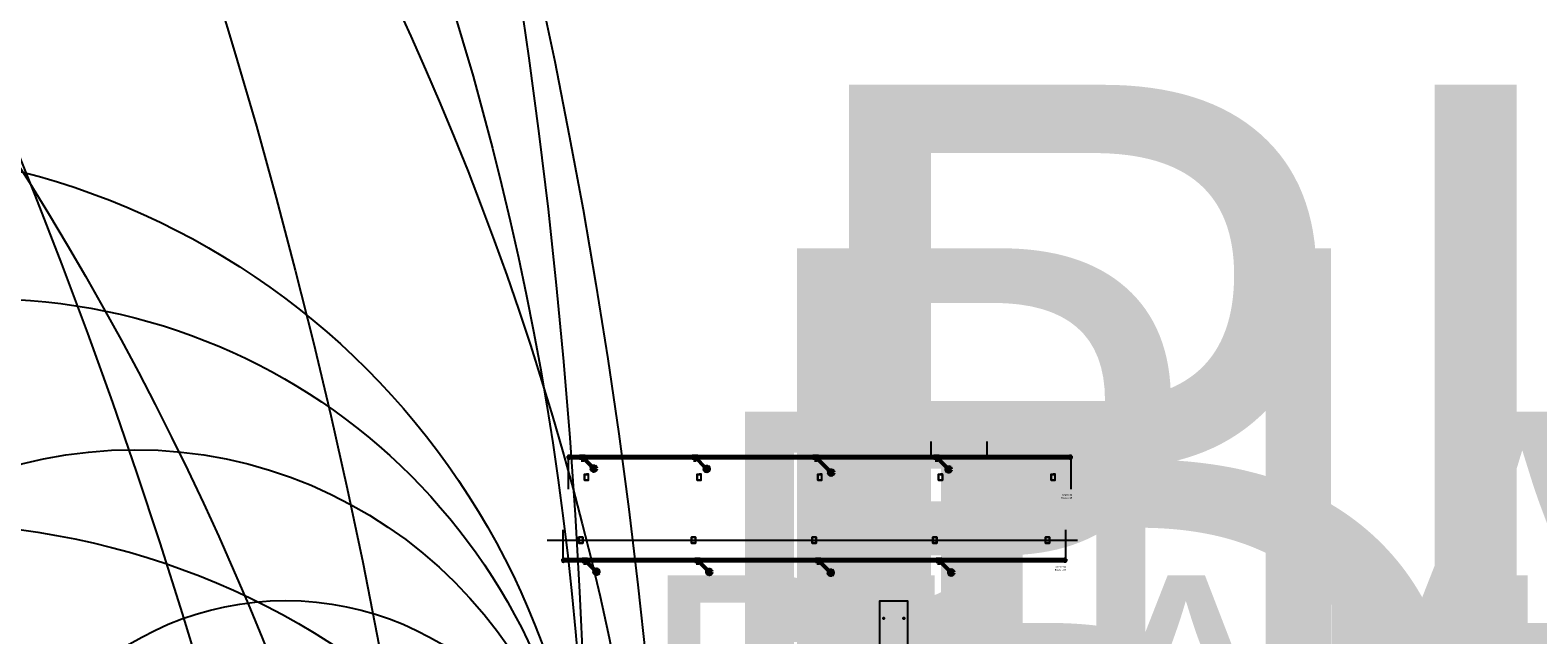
# Model space of a CAD drawing. Header units: millimetres. Extents: x -76 to 50459, y -22305 to 4164.
# Tile 32 of 85: x 2240 to 2540, y 2711 to 2831. Entities that reach past the tile are written whole.
import ezdxf

# ---------------------------------------------------------------- set-up
doc = ezdxf.new("R2010")
doc.units = ezdxf.units.MM
doc.linetypes.add('DIVIDE', pattern=[3.175, 1.27, -0.635, 0, -0.635, 0, -0.635])
doc.linetypes.add('DOTX2', pattern=[1.27, 0, -1.27])
for name, color, linetype, lineweight in [('AP-Condutos', 4, 'Continuous', 40), ('AP-Indicação coluna', 5, 'Continuous', 50), ('AP-Textos conduto', 7, 'Continuous', 25), ('DI-Títulos', 3, 'Continuous', 0), ('Simbolos', 5, 'Continuous', 50), ('Simbolos_int', 2, 'Continuous', 20)]:
    doc.layers.add(name, color=color, linetype=linetype, lineweight=lineweight)
for name, color, linetype in [('AP-Sentido conduto', 9, 'Continuous'), ('TEXTO', 7, 'Continuous'), ('TEXTO @ 10 (1)', 7, 'Continuous'), ('TEXTO @ 10 (2)', 7, 'Continuous'), ('TEXTO @ 100', 7, 'Continuous'), ('TEXTO @ 15', 7, 'Continuous'), ('TEXTO @ 20 (1)', 7, 'Continuous'), ('TEXTO @ 200', 7, 'Continuous'), ('TEXTO @ 25', 7, 'Continuous')]:
    doc.layers.add(name, color=color, linetype=linetype)
doc.styles.add('5', font='arial.ttf', dxfattribs={"height": 5})
doc.styles.add('Arial', font='arial.ttf')

# ---------------------------------------------------------------- blocks, each defined once
blk = doc.blocks.new('SIMBOLO NOMENCLATURA')
at = {"linetype": 'Continuous'}
blk.add_circle((-30, 0), 30, dxfattribs=at)
blk = doc.blocks.new('*U146')
at = {"layer": 'TEXTO @ 100', "linetype": 'Continuous', "xscale": 20, "yscale": 20, "zscale": 20}
blk.add_blockref('SIMBOLO NOMENCLATURA', (2324.24, 2358.46), dxfattribs=at)
at = {"layer": 'TEXTO @ 200', "linetype": 'Continuous', "xscale": 40, "yscale": 40, "zscale": 40}
blk.add_blockref('SIMBOLO NOMENCLATURA', (2324.24, 2358.46), dxfattribs=at)
blk = doc.blocks.new('*U150')
at = {"layer": 'TEXTO @ 100', "linetype": 'Continuous', "xscale": 20, "yscale": 20, "zscale": 20}
blk.add_blockref('SIMBOLO NOMENCLATURA', (2330.55, 2483.7), dxfattribs=at)
at = {"layer": 'TEXTO @ 200', "linetype": 'Continuous', "xscale": 40, "yscale": 40, "zscale": 40}
blk.add_blockref('SIMBOLO NOMENCLATURA', (2330.55, 2483.7), dxfattribs=at)
blk = doc.blocks.new('*U154')
at = {"layer": 'TEXTO @ 100', "linetype": 'Continuous', "xscale": 20, "yscale": 20, "zscale": 20}
blk.add_blockref('SIMBOLO NOMENCLATURA', (2368.73, 2583.19), dxfattribs=at)
at = {"layer": 'TEXTO @ 200', "linetype": 'Continuous', "xscale": 40, "yscale": 40, "zscale": 40}
blk.add_blockref('SIMBOLO NOMENCLATURA', (2368.73, 2583.19), dxfattribs=at)
at = {"layer": 'TEXTO @ 25', "linetype": 'Continuous', "xscale": 5, "yscale": 5, "zscale": 5}
blk.add_blockref('SIMBOLO NOMENCLATURA', (2368.73, 2583.19), dxfattribs=at)
blk = doc.blocks.new('*U155')
at = {"layer": 'TEXTO @ 20 (1)', "style": '5'}
blk.add_text('DETALHE TUBULAÇÃO QUADRA', height=100, dxfattribs=at).set_placement((2399.33, 2613.44))
at = {"layer": 'TEXTO @ 25', "style": '5'}
blk.add_text('DETALHE TUBULAÇÃO QUADRA', height=125, dxfattribs=at).set_placement((2406.83, 2620.94))
blk = doc.blocks.new('*U158')
at = {"layer": 'TEXTO @ 10 (1)', "linetype": 'Continuous', "xscale": 2, "yscale": 2, "zscale": 2}
blk.add_blockref('SIMBOLO NOMENCLATURA', (2350.87, 2657.88), dxfattribs=at)
at = {"layer": 'TEXTO @ 10 (2)', "linetype": 'Continuous', "xscale": 2, "yscale": 2, "zscale": 2}
blk.add_blockref('SIMBOLO NOMENCLATURA', (2350.87, 2657.88), dxfattribs=at)
at = {"layer": 'TEXTO @ 100', "linetype": 'Continuous', "xscale": 20, "yscale": 20, "zscale": 20}
blk.add_blockref('SIMBOLO NOMENCLATURA', (2350.87, 2657.88), dxfattribs=at)
at = {"layer": 'TEXTO @ 15', "linetype": 'Continuous', "xscale": 3, "yscale": 3, "zscale": 3}
blk.add_blockref('SIMBOLO NOMENCLATURA', (2350.87, 2657.88), dxfattribs=at)
at = {"layer": 'TEXTO @ 20 (1)', "linetype": 'Continuous', "xscale": 4, "yscale": 4, "zscale": 4}
blk.add_blockref('SIMBOLO NOMENCLATURA', (2350.87, 2657.88), dxfattribs=at)
at = {"layer": 'TEXTO @ 200', "linetype": 'Continuous', "xscale": 40, "yscale": 40, "zscale": 40}
blk.add_blockref('SIMBOLO NOMENCLATURA', (2350.87, 2657.88), dxfattribs=at)
at = {"layer": 'TEXTO @ 25', "linetype": 'Continuous', "xscale": 5, "yscale": 5, "zscale": 5}
blk.add_blockref('SIMBOLO NOMENCLATURA', (2350.87, 2657.88), dxfattribs=at)
blk = doc.blocks.new('*U159')
at = {"layer": 'TEXTO @ 10 (1)', "style": '5'}
blk.add_text('PLANTA COBERTURA QUADRA', height=50, dxfattribs=at).set_placement((2361.07, 2672.93))
at = {"layer": 'TEXTO @ 15', "style": '5'}
blk.add_text('PLANTA COBERTURA QUADRA', height=75, dxfattribs=at).set_placement((2373.57, 2680.43))
at = {"layer": 'TEXTO @ 20 (1)', "style": '5'}
blk.add_text('PLANTA COBERTURA QUADRA', height=100, dxfattribs=at).set_placement((2381.07, 2687.93))
at = {"layer": 'TEXTO @ 25', "style": '5'}
blk.add_text('PLANTA COBERTURA QUADRA', height=125, dxfattribs=at).set_placement((2388.57, 2695.43))

msp = doc.modelspace()

# ---------------------------------------------------------------- hatches: boundary and pattern name
at = {"layer": 'AP-Condutos', "linetype": 'Continuous'}
for points in [[(2349.849, 2745.4939), (2349.8878, 2745.6387), (2349.8102, 2745.6387)], [(2372.249, 2745.4939), (2372.2878, 2745.6387), (2372.2102, 2745.6387)], [(2396.249, 2745.4939), (2396.2878, 2745.6387), (2396.2102, 2745.6387)], [(2420.249, 2745.4939), (2420.2878, 2745.6387), (2420.2102, 2745.6387)], [(2350.3599, 2725.0096), (2350.3987, 2725.1545), (2350.321, 2725.1545)], [(2372.7599, 2725.0096), (2372.7987, 2725.1545), (2372.721, 2725.1545)], [(2396.7599, 2725.0096), (2396.7987, 2725.1545), (2396.721, 2725.1545)], [(2420.7599, 2725.0096), (2420.7987, 2725.1545), (2420.721, 2725.1545)]]:
    msp.add_hatch(color=256, dxfattribs=at).paths.add_polyline_path(points)
at = {"layer": 'AP-Sentido conduto', "linetype": 'Continuous'}
for points in [[(2348.649, 2746.3939), (2348.5524, 2746.4197), (2348.5524, 2746.368)], [(2360.849, 2746.3939), (2360.9456, 2746.368), (2360.9456, 2746.4197)], [(2384.049, 2746.3939), (2384.1456, 2746.368), (2384.1456, 2746.4197)], [(2408.049, 2746.3939), (2408.1456, 2746.368), (2408.1456, 2746.4197)], [(2433.449, 2746.3939), (2433.5456, 2746.368), (2433.5456, 2746.4197)], [(2348.3599, 2725.9096), (2348.2633, 2725.9355), (2348.2633, 2725.8837)], [(2361.3599, 2725.9096), (2361.4565, 2725.8837), (2361.4565, 2725.9355)], [(2384.5599, 2725.9096), (2384.6565, 2725.8837), (2384.6565, 2725.9355)], [(2408.5599, 2725.9096), (2408.6565, 2725.8837), (2408.6565, 2725.9355)], [(2433.1599, 2725.9096), (2433.2565, 2725.8837), (2433.2565, 2725.9355)]]:
    msp.add_hatch(color=256, dxfattribs=at).paths.add_polyline_path(points)

# ---------------------------------------------------------------- linework, layer by layer
for p, q in [((2419.1615, 2749.5174), (2419.1615, 2746.3939)), ((2430.3615, 2746.3939), (2430.3615, 2749.5174)), ((2447.049, 2746.3939), (2347.049, 2746.3939)), ((2347.049, 2746.3939), (2347.049, 2740.0016)), ((2447.049, 2740.0016), (2447.049, 2746.3939)), ((2345.9599, 2731.953), (2345.9599, 2725.9096)), ((2445.9599, 2725.9096), (2445.9599, 2731.953)), ((2342.8255, 2729.9096), (2448.2793, 2729.9096)), ((2345.9599, 2725.9096), (2445.9599, 2725.9096))]:
    msp.add_line(p, q)
for points in [[(2350.649, 2741.8939), (2350.649, 2741.7939), (2350.249, 2741.7939), (2350.249, 2742.9939), (2350.649, 2742.9939), (2350.649, 2742.8939), (2350.634, 2742.8939), (2350.634, 2742.9789), (2350.264, 2742.9789), (2350.264, 2741.8089), (2350.634, 2741.8089), (2350.634, 2741.8939)], [(2350.649, 2741.8939), (2350.649, 2741.7939), (2351.049, 2741.7939), (2351.049, 2742.9939), (2350.649, 2742.9939), (2350.649, 2742.8939), (2350.664, 2742.8939), (2350.664, 2742.9789), (2351.034, 2742.9789), (2351.034, 2741.8089), (2350.664, 2741.8089), (2350.664, 2741.8939)], [(2373.049, 2741.8939), (2373.049, 2741.7939), (2372.649, 2741.7939), (2372.649, 2742.9939), (2373.049, 2742.9939), (2373.049, 2742.8939), (2373.034, 2742.8939), (2373.034, 2742.9789), (2372.664, 2742.9789), (2372.664, 2741.8089), (2373.034, 2741.8089), (2373.034, 2741.8939)], [(2373.049, 2741.8939), (2373.049, 2741.7939), (2373.449, 2741.7939), (2373.449, 2742.9939), (2373.049, 2742.9939), (2373.049, 2742.8939), (2373.064, 2742.8939), (2373.064, 2742.9789), (2373.434, 2742.9789), (2373.434, 2741.8089), (2373.064, 2741.8089), (2373.064, 2741.8939)], [(2397.049, 2741.8939), (2397.049, 2741.7939), (2396.649, 2741.7939), (2396.649, 2742.9939), (2397.049, 2742.9939), (2397.049, 2742.8939), (2397.034, 2742.8939), (2397.034, 2742.9789), (2396.664, 2742.9789), (2396.664, 2741.8089), (2397.034, 2741.8089), (2397.034, 2741.8939)], [(2397.049, 2741.8939), (2397.049, 2741.7939), (2397.449, 2741.7939), (2397.449, 2742.9939), (2397.049, 2742.9939), (2397.049, 2742.8939), (2397.064, 2742.8939), (2397.064, 2742.9789), (2397.434, 2742.9789), (2397.434, 2741.8089), (2397.064, 2741.8089), (2397.064, 2741.8939)], [(2421.049, 2741.8939), (2421.049, 2741.7939), (2420.649, 2741.7939), (2420.649, 2742.9939), (2421.049, 2742.9939), (2421.049, 2742.8939), (2421.034, 2742.8939), (2421.034, 2742.9789), (2420.664, 2742.9789), (2420.664, 2741.8089), (2421.034, 2741.8089), (2421.034, 2741.8939)], [(2421.049, 2741.8939), (2421.049, 2741.7939), (2421.449, 2741.7939), (2421.449, 2742.9939), (2421.049, 2742.9939), (2421.049, 2742.8939), (2421.064, 2742.8939), (2421.064, 2742.9789), (2421.434, 2742.9789), (2421.434, 2741.8089), (2421.064, 2741.8089), (2421.064, 2741.8939)], [(2443.449, 2741.8939), (2443.449, 2741.7939), (2443.049, 2741.7939), (2443.049, 2742.9939), (2443.449, 2742.9939), (2443.449, 2742.8939), (2443.434, 2742.8939), (2443.434, 2742.9789), (2443.064, 2742.9789), (2443.064, 2741.8089), (2443.434, 2741.8089), (2443.434, 2741.8939)], [(2443.449, 2741.8939), (2443.449, 2741.7939), (2443.849, 2741.7939), (2443.849, 2742.9939), (2443.449, 2742.9939), (2443.449, 2742.8939), (2443.464, 2742.8939), (2443.464, 2742.9789), (2443.834, 2742.9789), (2443.834, 2741.8089), (2443.464, 2741.8089), (2443.464, 2741.8939)], [(2349.5599, 2729.4096), (2349.5599, 2729.3096), (2349.1599, 2729.3096), (2349.1599, 2730.5096), (2349.5599, 2730.5096), (2349.5599, 2730.4096), (2349.5449, 2730.4096), (2349.5449, 2730.4946), (2349.1749, 2730.4946), (2349.1749, 2729.3246), (2349.5449, 2729.3246), (2349.5449, 2729.4096)], [(2349.5599, 2729.4096), (2349.5599, 2729.3096), (2349.9599, 2729.3096), (2349.9599, 2730.5096), (2349.5599, 2730.5096), (2349.5599, 2730.4096), (2349.5749, 2730.4096), (2349.5749, 2730.4946), (2349.9449, 2730.4946), (2349.9449, 2729.3246), (2349.5749, 2729.3246), (2349.5749, 2729.4096)], [(2371.9599, 2729.4096), (2371.9599, 2729.3096), (2371.5599, 2729.3096), (2371.5599, 2730.5096), (2371.9599, 2730.5096), (2371.9599, 2730.4096), (2371.9449, 2730.4096), (2371.9449, 2730.4946), (2371.5749, 2730.4946), (2371.5749, 2729.3246), (2371.9449, 2729.3246), (2371.9449, 2729.4096)], [(2371.9599, 2729.4096), (2371.9599, 2729.3096), (2372.3599, 2729.3096), (2372.3599, 2730.5096), (2371.9599, 2730.5096), (2371.9599, 2730.4096), (2371.9749, 2730.4096), (2371.9749, 2730.4946), (2372.3449, 2730.4946), (2372.3449, 2729.3246), (2371.9749, 2729.3246), (2371.9749, 2729.4096)], [(2395.9599, 2729.4096), (2395.9599, 2729.3096), (2395.5599, 2729.3096), (2395.5599, 2730.5096), (2395.9599, 2730.5096), (2395.9599, 2730.4096), (2395.9449, 2730.4096), (2395.9449, 2730.4946), (2395.5749, 2730.4946), (2395.5749, 2729.3246), (2395.9449, 2729.3246), (2395.9449, 2729.4096)], [(2395.9599, 2729.4096), (2395.9599, 2729.3096), (2396.3599, 2729.3096), (2396.3599, 2730.5096), (2395.9599, 2730.5096), (2395.9599, 2730.4096), (2395.9749, 2730.4096), (2395.9749, 2730.4946), (2396.3449, 2730.4946), (2396.3449, 2729.3246), (2395.9749, 2729.3246), (2395.9749, 2729.4096)], [(2419.9599, 2729.4096), (2419.9599, 2729.3096), (2419.5599, 2729.3096), (2419.5599, 2730.5096), (2419.9599, 2730.5096), (2419.9599, 2730.4096), (2419.9449, 2730.4096), (2419.9449, 2730.4946), (2419.5749, 2730.4946), (2419.5749, 2729.3246), (2419.9449, 2729.3246), (2419.9449, 2729.4096)], [(2419.9599, 2729.4096), (2419.9599, 2729.3096), (2420.3599, 2729.3096), (2420.3599, 2730.5096), (2419.9599, 2730.5096), (2419.9599, 2730.4096), (2419.9749, 2730.4096), (2419.9749, 2730.4946), (2420.3449, 2730.4946), (2420.3449, 2729.3246), (2419.9749, 2729.3246), (2419.9749, 2729.4096)], [(2442.3599, 2729.4096), (2442.3599, 2729.3096), (2441.9599, 2729.3096), (2441.9599, 2730.5096), (2442.3599, 2730.5096), (2442.3599, 2730.4096), (2442.3449, 2730.4096), (2442.3449, 2730.4946), (2441.9749, 2730.4946), (2441.9749, 2729.3246), (2442.3449, 2729.3246), (2442.3449, 2729.4096)], [(2442.3599, 2729.4096), (2442.3599, 2729.3096), (2442.7599, 2729.3096), (2442.7599, 2730.5096), (2442.3599, 2730.5096), (2442.3599, 2730.4096), (2442.3749, 2730.4096), (2442.3749, 2730.4946), (2442.7449, 2730.4946), (2442.7449, 2729.3246), (2442.3749, 2729.3246), (2442.3749, 2729.4096)], [(2409.677, 2714.3601), (2409.643, 2714.3601), (2409.643, 2714.4601), (2409.893, 2714.4601), (2409.893, 2714.3601), (2409.859, 2714.3601), (2409.859, 2714.3661), (2409.887, 2714.3661), (2409.887, 2714.4541), (2409.649, 2714.4541), (2409.649, 2714.3661), (2409.677, 2714.3661)], [(2409.677, 2714.3601), (2409.643, 2714.3601), (2409.643, 2714.2601), (2409.893, 2714.2601), (2409.893, 2714.3601), (2409.859, 2714.3601), (2409.859, 2714.3541), (2409.887, 2714.3541), (2409.887, 2714.2661), (2409.649, 2714.2661), (2409.649, 2714.3541), (2409.677, 2714.3541)], [(2413.677, 2714.3601), (2413.643, 2714.3601), (2413.643, 2714.4601), (2413.893, 2714.4601), (2413.893, 2714.3601), (2413.859, 2714.3601), (2413.859, 2714.3661), (2413.887, 2714.3661), (2413.887, 2714.4541), (2413.649, 2714.4541), (2413.649, 2714.3661), (2413.677, 2714.3661)], [(2413.677, 2714.3601), (2413.643, 2714.3601), (2413.643, 2714.2601), (2413.893, 2714.2601), (2413.893, 2714.3601), (2413.859, 2714.3601), (2413.859, 2714.3541), (2413.887, 2714.3541), (2413.887, 2714.2661), (2413.649, 2714.2661), (2413.649, 2714.3541), (2413.677, 2714.3541)]]:
    msp.add_lwpolyline(points, close=True)
msp.add_lwpolyline([(2414.568, 2695.7601), (2414.568, 2717.7601), (2408.968, 2717.7601), (2408.968, 2695.7601)])
at = {"layer": 'AP-Condutos'}
for p, q in [((2347.2578, 2746.5939), (2349.309, 2746.5939)), ((2347.2578, 2746.1939), (2349.309, 2746.1939)), ((2371.709, 2746.5939), (2350.389, 2746.5939)), ((2371.709, 2746.1939), (2350.389, 2746.1939)), ((2395.709, 2746.5939), (2372.789, 2746.5939)), ((2395.709, 2746.1939), (2372.789, 2746.1939)), ((2419.709, 2746.5939), (2396.789, 2746.5939)), ((2419.709, 2746.1939), (2396.789, 2746.1939)), ((2446.8402, 2746.5939), (2420.789, 2746.5939)), ((2446.8402, 2746.1939), (2420.789, 2746.1939)), ((2346.1687, 2726.1096), (2349.8199, 2726.1096)), ((2346.1687, 2725.7096), (2349.8199, 2725.7096)), ((2372.2199, 2726.1096), (2350.8999, 2726.1096)), ((2372.2199, 2725.7096), (2350.8999, 2725.7096)), ((2396.2199, 2726.1096), (2373.2999, 2726.1096)), ((2396.2199, 2725.7096), (2373.2999, 2725.7096)), ((2420.2199, 2726.1096), (2397.2999, 2726.1096)), ((2420.2199, 2725.7096), (2397.2999, 2725.7096)), ((2445.7511, 2726.1096), (2421.2999, 2726.1096)), ((2445.7511, 2725.7096), (2421.2999, 2725.7096))]:
    msp.add_line(p, q, dxfattribs=at)
for points in [[(2349.749, 2746.2206), (2349.777, 2746.2073), (2349.8067, 2746.1984), (2349.8374, 2746.1942), (2349.8684, 2746.1948), (2349.8989, 2746.2002), (2349.9282, 2746.2102), (2349.9556, 2746.2247), (2349.9805, 2746.2432), (2350.0022, 2746.2653), (2350.0202, 2746.2905), (2350.0341, 2746.3182), (2350.0436, 2746.3477), (2350.0484, 2746.3784), (2350.0484, 2746.4094), (2350.0436, 2746.44), (2350.0341, 2746.4695), (2350.0202, 2746.4972), (2350.0022, 2746.5224), (2349.9805, 2746.5445), (2349.9556, 2746.5631), (2349.9282, 2746.5775), (2349.8989, 2746.5875), (2349.8684, 2746.5929), (2349.8374, 2746.5935), (2349.8067, 2746.5893), (2349.777, 2746.5804), (2349.749, 2746.5671)], [(2349.849, 2746.1939), (2349.849, 2745.4939)], [(2372.149, 2746.2206), (2372.177, 2746.2073), (2372.2067, 2746.1984), (2372.2374, 2746.1942), (2372.2684, 2746.1948), (2372.2989, 2746.2002), (2372.3282, 2746.2102), (2372.3556, 2746.2247), (2372.3805, 2746.2432), (2372.4022, 2746.2653), (2372.4202, 2746.2905), (2372.4341, 2746.3182), (2372.4436, 2746.3477), (2372.4484, 2746.3784), (2372.4484, 2746.4094), (2372.4436, 2746.44), (2372.4341, 2746.4695), (2372.4202, 2746.4972), (2372.4022, 2746.5224), (2372.3805, 2746.5445), (2372.3556, 2746.5631), (2372.3282, 2746.5775), (2372.2989, 2746.5875), (2372.2684, 2746.5929), (2372.2374, 2746.5935), (2372.2067, 2746.5893), (2372.177, 2746.5804), (2372.149, 2746.5671)], [(2372.249, 2746.1939), (2372.249, 2745.4939)], [(2396.149, 2746.2206), (2396.177, 2746.2073), (2396.2067, 2746.1984), (2396.2374, 2746.1942), (2396.2684, 2746.1948), (2396.2989, 2746.2002), (2396.3282, 2746.2102), (2396.3556, 2746.2247), (2396.3805, 2746.2432), (2396.4022, 2746.2653), (2396.4202, 2746.2905), (2396.4341, 2746.3182), (2396.4436, 2746.3477), (2396.4484, 2746.3784), (2396.4484, 2746.4094), (2396.4436, 2746.44), (2396.4341, 2746.4695), (2396.4202, 2746.4972), (2396.4022, 2746.5224), (2396.3805, 2746.5445), (2396.3556, 2746.5631), (2396.3282, 2746.5775), (2396.2989, 2746.5875), (2396.2684, 2746.5929), (2396.2374, 2746.5935), (2396.2067, 2746.5893), (2396.177, 2746.5804), (2396.149, 2746.5671)], [(2396.249, 2746.1939), (2396.249, 2745.4939)], [(2420.149, 2746.2206), (2420.177, 2746.2073), (2420.2067, 2746.1984), (2420.2374, 2746.1942), (2420.2684, 2746.1948), (2420.2989, 2746.2002), (2420.3282, 2746.2102), (2420.3556, 2746.2247), (2420.3805, 2746.2432), (2420.4022, 2746.2653), (2420.4202, 2746.2905), (2420.4341, 2746.3182), (2420.4436, 2746.3477), (2420.4484, 2746.3784), (2420.4484, 2746.4094), (2420.4436, 2746.44), (2420.4341, 2746.4695), (2420.4202, 2746.4972), (2420.4022, 2746.5224), (2420.3805, 2746.5445), (2420.3556, 2746.5631), (2420.3282, 2746.5775), (2420.2989, 2746.5875), (2420.2684, 2746.5929), (2420.2374, 2746.5935), (2420.2067, 2746.5893), (2420.177, 2746.5804), (2420.149, 2746.5671)], [(2420.249, 2746.1939), (2420.249, 2745.4939)], [(2350.2599, 2725.7364), (2350.2878, 2725.723), (2350.3175, 2725.7141), (2350.3482, 2725.7099), (2350.3792, 2725.7105), (2350.4098, 2725.7159), (2350.4391, 2725.7259), (2350.4665, 2725.7404), (2350.4914, 2725.7589), (2350.5131, 2725.781), (2350.5311, 2725.8062), (2350.545, 2725.8339), (2350.5545, 2725.8635), (2350.5593, 2725.8941), (2350.5593, 2725.9251), (2350.5545, 2725.9557), (2350.545, 2725.9852), (2350.5311, 2726.0129), (2350.5131, 2726.0381), (2350.4914, 2726.0603), (2350.4665, 2726.0788), (2350.4391, 2726.0932), (2350.4098, 2726.1033), (2350.3792, 2726.1086), (2350.3482, 2726.1092), (2350.3175, 2726.105), (2350.2878, 2726.0962), (2350.2599, 2726.0828)], [(2350.3599, 2725.7096), (2350.3599, 2725.0096)], [(2372.6599, 2725.7364), (2372.6878, 2725.723), (2372.7175, 2725.7141), (2372.7482, 2725.7099), (2372.7792, 2725.7105), (2372.8098, 2725.7159), (2372.8391, 2725.7259), (2372.8665, 2725.7404), (2372.8914, 2725.7589), (2372.9131, 2725.781), (2372.9311, 2725.8062), (2372.945, 2725.8339), (2372.9545, 2725.8635), (2372.9593, 2725.8941), (2372.9593, 2725.9251), (2372.9545, 2725.9557), (2372.945, 2725.9852), (2372.9311, 2726.0129), (2372.9131, 2726.0381), (2372.8914, 2726.0603), (2372.8665, 2726.0788), (2372.8391, 2726.0932), (2372.8098, 2726.1033), (2372.7792, 2726.1086), (2372.7482, 2726.1092), (2372.7175, 2726.105), (2372.6878, 2726.0962), (2372.6599, 2726.0828)], [(2372.7599, 2725.7096), (2372.7599, 2725.0096)], [(2396.6599, 2725.7364), (2396.6878, 2725.723), (2396.7175, 2725.7141), (2396.7482, 2725.7099), (2396.7792, 2725.7105), (2396.8098, 2725.7159), (2396.8391, 2725.7259), (2396.8665, 2725.7404), (2396.8914, 2725.7589), (2396.9131, 2725.781), (2396.9311, 2725.8062), (2396.945, 2725.8339), (2396.9545, 2725.8635), (2396.9593, 2725.8941), (2396.9593, 2725.9251), (2396.9545, 2725.9557), (2396.945, 2725.9852), (2396.9311, 2726.0129), (2396.9131, 2726.0381), (2396.8914, 2726.0603), (2396.8665, 2726.0788), (2396.8391, 2726.0932), (2396.8098, 2726.1033), (2396.7792, 2726.1086), (2396.7482, 2726.1092), (2396.7175, 2726.105), (2396.6878, 2726.0962), (2396.6599, 2726.0828)], [(2396.7599, 2725.7096), (2396.7599, 2725.0096)], [(2420.6599, 2725.7364), (2420.6878, 2725.723), (2420.7175, 2725.7141), (2420.7482, 2725.7099), (2420.7792, 2725.7105), (2420.8098, 2725.7159), (2420.8391, 2725.7259), (2420.8665, 2725.7404), (2420.8914, 2725.7589), (2420.9131, 2725.781), (2420.9311, 2725.8062), (2420.945, 2725.8339), (2420.9545, 2725.8635), (2420.9593, 2725.8941), (2420.9593, 2725.9251), (2420.9545, 2725.9557), (2420.945, 2725.9852), (2420.9311, 2726.0129), (2420.9131, 2726.0381), (2420.8914, 2726.0603), (2420.8665, 2726.0788), (2420.8391, 2726.0932), (2420.8098, 2726.1033), (2420.7792, 2726.1086), (2420.7482, 2726.1092), (2420.7175, 2726.105), (2420.6878, 2726.0962), (2420.6599, 2726.0828)], [(2420.7599, 2725.7096), (2420.7599, 2725.0096)]]:
    msp.add_lwpolyline(points, dxfattribs=at)
at = {"layer": 'AP-Indicação coluna'}
for p, q in [((2351.7741, 2744.4688), (2350.077, 2746.1659)), ((2351.6264, 2744.1123), (2352.6348, 2744.1123)), ((2374.2306, 2744.4122), (2372.477, 2746.1659)), ((2374.083, 2744.0557), (2375.0914, 2744.0557)), ((2398.9641, 2743.6788), (2396.477, 2746.1659)), ((2398.8164, 2743.3222), (2399.8248, 2743.3222)), ((2422.3327, 2744.3101), (2420.477, 2746.1659)), ((2422.185, 2743.9536), (2423.1935, 2743.9536)), ((2352.2849, 2723.9845), (2350.5879, 2725.6816)), ((2374.7415, 2723.9279), (2372.9879, 2725.6816)), ((2398.8799, 2723.7896), (2396.9879, 2725.6816)), ((2422.8436, 2723.8259), (2420.9879, 2725.6816)), ((2352.1373, 2723.628), (2353.1457, 2723.628)), ((2374.5938, 2723.5714), (2375.6023, 2723.5714)), ((2398.7322, 2723.433), (2399.7406, 2723.433)), ((2422.6959, 2723.4693), (2423.7043, 2723.4693))]:
    msp.add_line(p, q, dxfattribs=at)
for centre in [(2352.1306, 2744.1123), (2374.5872, 2744.0557), (2399.3206, 2743.3222), (2422.6893, 2743.9536), (2352.6415, 2723.628), (2375.0981, 2723.5714), (2399.2364, 2723.433), (2423.2001, 2723.4693)]:
    msp.add_circle(centre, 0.5042, dxfattribs=at)
at = {"layer": 'AP-Sentido conduto'}
for points in [[(2348.249, 2746.3939), (2348.649, 2746.3939)], [(2361.249, 2746.3939), (2360.849, 2746.3939)], [(2384.449, 2746.3939), (2384.049, 2746.3939)], [(2408.449, 2746.3939), (2408.049, 2746.3939)], [(2433.849, 2746.3939), (2433.449, 2746.3939)], [(2347.9599, 2725.9096), (2348.3599, 2725.9096)], [(2361.7599, 2725.9096), (2361.3599, 2725.9096)], [(2384.9599, 2725.9096), (2384.5599, 2725.9096)], [(2408.9599, 2725.9096), (2408.5599, 2725.9096)], [(2433.5599, 2725.9096), (2433.1599, 2725.9096)]]:
    msp.add_lwpolyline(points, dxfattribs=at)
at = {"layer": 'Simbolos'}
for p, q in [((2347.029, 2746.1819), (2347.029, 2746.6059)), ((2347.049, 2746.6059), (2347.029, 2746.6059)), ((2347.049, 2746.1819), (2347.029, 2746.1819)), ((2347.0638, 2746.6059), (2347.049, 2746.6059)), ((2347.0638, 2746.1819), (2347.049, 2746.1819)), ((2347.1214, 2746.6059), (2347.0638, 2746.6059)), ((2347.1214, 2746.1819), (2347.0638, 2746.1819)), ((2347.1254, 2746.6099), (2347.1254, 2746.6205)), ((2347.1254, 2746.1779), (2347.1254, 2746.1673)), ((2347.175, 2746.6245), (2347.1294, 2746.6245)), ((2347.179, 2746.6099), (2347.179, 2746.6205)), ((2347.179, 2746.1779), (2347.179, 2746.1673)), ((2347.2458, 2746.6059), (2347.183, 2746.6059)), ((2347.183, 2746.1819), (2347.2458, 2746.1819)), ((2347.2578, 2746.1939), (2347.2578, 2746.5939)), ((2349.309, 2746.6219), (2350.389, 2746.6219)), ((2349.309, 2746.6219), (2349.309, 2746.1659)), ((2350.389, 2746.6219), (2350.389, 2746.1659)), ((2371.709, 2746.6219), (2372.789, 2746.6219)), ((2371.709, 2746.6219), (2371.709, 2746.1659)), ((2372.789, 2746.6219), (2372.789, 2746.1659)), ((2395.709, 2746.6219), (2396.789, 2746.6219)), ((2395.709, 2746.6219), (2395.709, 2746.1659)), ((2396.789, 2746.6219), (2396.789, 2746.1659)), ((2419.709, 2746.6219), (2420.789, 2746.6219)), ((2419.709, 2746.6219), (2419.709, 2746.1659)), ((2420.789, 2746.6219), (2420.789, 2746.1659)), ((2446.8402, 2746.5939), (2446.8402, 2746.1939)), ((2446.915, 2746.6059), (2446.8522, 2746.6059)), ((2446.8522, 2746.1819), (2446.915, 2746.1819)), ((2446.919, 2746.6099), (2446.919, 2746.6205)), ((2446.919, 2746.1779), (2446.919, 2746.1673)), ((2446.923, 2746.6245), (2446.9686, 2746.6245)), ((2446.9726, 2746.6099), (2446.9726, 2746.6205)), ((2446.9726, 2746.1779), (2446.9726, 2746.1673)), ((2446.9766, 2746.6059), (2447.0342, 2746.6059)), ((2446.9766, 2746.1819), (2447.0342, 2746.1819)), ((2447.0342, 2746.6059), (2447.049, 2746.6059)), ((2447.0342, 2746.1819), (2447.049, 2746.1819)), ((2447.049, 2746.6059), (2447.069, 2746.6059)), ((2447.049, 2746.1819), (2447.069, 2746.1819)), ((2447.069, 2746.6059), (2447.069, 2746.1819)), ((2347.175, 2746.1633), (2347.1294, 2746.1633)), ((2349.309, 2746.1659), (2350.389, 2746.1659)), ((2371.709, 2746.1659), (2372.789, 2746.1659)), ((2395.709, 2746.1659), (2396.789, 2746.1659)), ((2419.709, 2746.1659), (2420.789, 2746.1659)), ((2446.923, 2746.1633), (2446.9686, 2746.1633)), ((2345.9399, 2725.6976), (2345.9399, 2726.1216)), ((2345.9599, 2726.1216), (2345.9399, 2726.1216)), ((2345.9599, 2725.6976), (2345.9399, 2725.6976)), ((2345.9747, 2726.1216), (2345.9599, 2726.1216)), ((2345.9747, 2725.6976), (2345.9599, 2725.6976)), ((2346.0323, 2726.1216), (2345.9747, 2726.1216)), ((2346.0323, 2725.6976), (2345.9747, 2725.6976)), ((2346.0363, 2726.1256), (2346.0363, 2726.1362)), ((2346.0363, 2725.6936), (2346.0363, 2725.683)), ((2346.0859, 2726.1402), (2346.0403, 2726.1402)), ((2346.0859, 2725.679), (2346.0403, 2725.679)), ((2346.0899, 2726.1256), (2346.0899, 2726.1362)), ((2346.0899, 2725.6936), (2346.0899, 2725.683)), ((2346.1567, 2726.1216), (2346.0939, 2726.1216)), ((2346.0939, 2725.6976), (2346.1567, 2725.6976)), ((2346.1687, 2725.7096), (2346.1687, 2726.1096)), ((2349.8199, 2726.1376), (2350.8999, 2726.1376)), ((2349.8199, 2726.1376), (2349.8199, 2725.6816)), ((2349.8199, 2725.6816), (2350.8999, 2725.6816)), ((2350.8999, 2726.1376), (2350.8999, 2725.6816)), ((2372.2199, 2726.1376), (2373.2999, 2726.1376)), ((2372.2199, 2726.1376), (2372.2199, 2725.6816)), ((2372.2199, 2725.6816), (2373.2999, 2725.6816)), ((2373.2999, 2726.1376), (2373.2999, 2725.6816)), ((2396.2199, 2726.1376), (2397.2999, 2726.1376)), ((2396.2199, 2726.1376), (2396.2199, 2725.6816)), ((2396.2199, 2725.6816), (2397.2999, 2725.6816)), ((2397.2999, 2726.1376), (2397.2999, 2725.6816)), ((2420.2199, 2726.1376), (2421.2999, 2726.1376)), ((2420.2199, 2726.1376), (2420.2199, 2725.6816)), ((2420.2199, 2725.6816), (2421.2999, 2725.6816)), ((2421.2999, 2726.1376), (2421.2999, 2725.6816)), ((2445.7511, 2726.1096), (2445.7511, 2725.7096)), ((2445.8259, 2726.1216), (2445.7631, 2726.1216)), ((2445.7631, 2725.6976), (2445.8259, 2725.6976)), ((2445.8299, 2726.1256), (2445.8299, 2726.1362)), ((2445.8299, 2725.6936), (2445.8299, 2725.683)), ((2445.8339, 2726.1402), (2445.8795, 2726.1402)), ((2445.8339, 2725.679), (2445.8795, 2725.679)), ((2445.8835, 2726.1256), (2445.8835, 2726.1362)), ((2445.8835, 2725.6936), (2445.8835, 2725.683)), ((2445.8875, 2726.1216), (2445.9451, 2726.1216)), ((2445.8875, 2725.6976), (2445.9451, 2725.6976)), ((2445.9451, 2726.1216), (2445.9599, 2726.1216)), ((2445.9451, 2725.6976), (2445.9599, 2725.6976)), ((2445.9599, 2726.1216), (2445.9799, 2726.1216)), ((2445.9599, 2725.6976), (2445.9799, 2725.6976)), ((2445.9799, 2726.1216), (2445.9799, 2725.6976))]:
    msp.add_line(p, q, dxfattribs=at)
for points in [[(2347.1214, 2746.6059), (2347.1221, 2746.6059), (2347.1228, 2746.6061), (2347.1234, 2746.6064), (2347.124, 2746.6068), (2347.1245, 2746.6073), (2347.1249, 2746.6079), (2347.1252, 2746.6085), (2347.1253, 2746.6092), (2347.1254, 2746.6099)], [(2347.1254, 2746.1779), (2347.1253, 2746.1785), (2347.1252, 2746.1792), (2347.1249, 2746.1799), (2347.1245, 2746.1804), (2347.124, 2746.1809), (2347.1234, 2746.1813), (2347.1228, 2746.1816), (2347.1221, 2746.1818), (2347.1214, 2746.1819)], [(2347.1294, 2746.6245), (2347.1287, 2746.6244), (2347.128, 2746.6242), (2347.1274, 2746.6239), (2347.1268, 2746.6235), (2347.1263, 2746.623), (2347.1259, 2746.6225), (2347.1256, 2746.6218), (2347.1255, 2746.6211), (2347.1254, 2746.6205)], [(2347.179, 2746.6205), (2347.1789, 2746.6211), (2347.1788, 2746.6218), (2347.1785, 2746.6225), (2347.1781, 2746.623), (2347.1776, 2746.6235), (2347.177, 2746.6239), (2347.1764, 2746.6242), (2347.1757, 2746.6244), (2347.175, 2746.6245)], [(2347.179, 2746.6099), (2347.1791, 2746.6092), (2347.1792, 2746.6085), (2347.1795, 2746.6079), (2347.1799, 2746.6073), (2347.1804, 2746.6068), (2347.181, 2746.6064), (2347.1816, 2746.6061), (2347.1823, 2746.6059), (2347.183, 2746.6059)], [(2347.183, 2746.1819), (2347.1823, 2746.1818), (2347.1816, 2746.1816), (2347.181, 2746.1813), (2347.1804, 2746.1809), (2347.1799, 2746.1804), (2347.1795, 2746.1799), (2347.1792, 2746.1792), (2347.1791, 2746.1785), (2347.179, 2746.1779)], [(2347.2578, 2746.5939), (2347.2576, 2746.5959), (2347.2571, 2746.598), (2347.2562, 2746.5999), (2347.255, 2746.6016), (2347.2535, 2746.603), (2347.2518, 2746.6042), (2347.2499, 2746.6051), (2347.2479, 2746.6057), (2347.2458, 2746.6059)], [(2347.2458, 2746.1819), (2347.2479, 2746.182), (2347.2499, 2746.1826), (2347.2518, 2746.1835), (2347.2535, 2746.1847), (2347.255, 2746.1861), (2347.2562, 2746.1879), (2347.2571, 2746.1897), (2347.2576, 2746.1918), (2347.2578, 2746.1939)], [(2446.8522, 2746.6059), (2446.8501, 2746.6057), (2446.8481, 2746.6051), (2446.8462, 2746.6042), (2446.8445, 2746.603), (2446.843, 2746.6016), (2446.8418, 2746.5999), (2446.8409, 2746.598), (2446.8404, 2746.5959), (2446.8402, 2746.5939)], [(2446.8402, 2746.1939), (2446.8404, 2746.1918), (2446.8409, 2746.1897), (2446.8418, 2746.1879), (2446.843, 2746.1861), (2446.8445, 2746.1847), (2446.8462, 2746.1835), (2446.8481, 2746.1826), (2446.8501, 2746.182), (2446.8522, 2746.1819)], [(2446.915, 2746.6059), (2446.9157, 2746.6059), (2446.9164, 2746.6061), (2446.917, 2746.6064), (2446.9176, 2746.6068), (2446.9181, 2746.6073), (2446.9185, 2746.6079), (2446.9188, 2746.6085), (2446.9189, 2746.6092), (2446.919, 2746.6099)], [(2446.919, 2746.1779), (2446.9189, 2746.1785), (2446.9188, 2746.1792), (2446.9185, 2746.1799), (2446.9181, 2746.1804), (2446.9176, 2746.1809), (2446.917, 2746.1813), (2446.9164, 2746.1816), (2446.9157, 2746.1818), (2446.915, 2746.1819)], [(2446.923, 2746.6245), (2446.9223, 2746.6244), (2446.9216, 2746.6242), (2446.921, 2746.6239), (2446.9204, 2746.6235), (2446.9199, 2746.623), (2446.9195, 2746.6225), (2446.9192, 2746.6218), (2446.9191, 2746.6211), (2446.919, 2746.6205)], [(2446.9726, 2746.6205), (2446.9725, 2746.6211), (2446.9724, 2746.6218), (2446.9721, 2746.6225), (2446.9717, 2746.623), (2446.9712, 2746.6235), (2446.9706, 2746.6239), (2446.97, 2746.6242), (2446.9693, 2746.6244), (2446.9686, 2746.6245)], [(2446.9726, 2746.6099), (2446.9727, 2746.6092), (2446.9728, 2746.6085), (2446.9731, 2746.6079), (2446.9735, 2746.6073), (2446.974, 2746.6068), (2446.9746, 2746.6064), (2446.9752, 2746.6061), (2446.9759, 2746.6059), (2446.9766, 2746.6059)], [(2446.9766, 2746.1819), (2446.9759, 2746.1818), (2446.9752, 2746.1816), (2446.9746, 2746.1813), (2446.974, 2746.1809), (2446.9735, 2746.1804), (2446.9731, 2746.1799), (2446.9728, 2746.1792), (2446.9727, 2746.1785), (2446.9726, 2746.1779)], [(2347.1254, 2746.1673), (2347.1255, 2746.1666), (2347.1256, 2746.1659), (2347.1259, 2746.1653), (2347.1263, 2746.1647), (2347.1268, 2746.1642), (2347.1274, 2746.1638), (2347.128, 2746.1635), (2347.1287, 2746.1633), (2347.1294, 2746.1633)], [(2347.175, 2746.1633), (2347.1757, 2746.1633), (2347.1764, 2746.1635), (2347.177, 2746.1638), (2347.1776, 2746.1642), (2347.1781, 2746.1647), (2347.1785, 2746.1653), (2347.1788, 2746.1659), (2347.1789, 2746.1666), (2347.179, 2746.1673)], [(2446.919, 2746.1673), (2446.9191, 2746.1666), (2446.9192, 2746.1659), (2446.9195, 2746.1653), (2446.9199, 2746.1647), (2446.9204, 2746.1642), (2446.921, 2746.1638), (2446.9216, 2746.1635), (2446.9223, 2746.1633), (2446.923, 2746.1633)], [(2446.9686, 2746.1633), (2446.9693, 2746.1633), (2446.97, 2746.1635), (2446.9706, 2746.1638), (2446.9712, 2746.1642), (2446.9717, 2746.1647), (2446.9721, 2746.1653), (2446.9724, 2746.1659), (2446.9725, 2746.1666), (2446.9726, 2746.1673)], [(2346.0323, 2726.1216), (2346.033, 2726.1216), (2346.0336, 2726.1218), (2346.0343, 2726.1221), (2346.0348, 2726.1225), (2346.0353, 2726.123), (2346.0357, 2726.1236), (2346.036, 2726.1242), (2346.0362, 2726.1249), (2346.0363, 2726.1256)], [(2346.0363, 2725.6936), (2346.0362, 2725.6943), (2346.036, 2725.6949), (2346.0357, 2725.6956), (2346.0353, 2725.6962), (2346.0348, 2725.6966), (2346.0343, 2725.697), (2346.0336, 2725.6973), (2346.033, 2725.6975), (2346.0323, 2725.6976)], [(2346.0403, 2726.1402), (2346.0396, 2726.1401), (2346.0389, 2726.1399), (2346.0383, 2726.1396), (2346.0377, 2726.1392), (2346.0372, 2726.1388), (2346.0368, 2726.1382), (2346.0365, 2726.1375), (2346.0363, 2726.1369), (2346.0363, 2726.1362)], [(2346.0363, 2725.683), (2346.0363, 2725.6823), (2346.0365, 2725.6816), (2346.0368, 2725.681), (2346.0372, 2725.6804), (2346.0377, 2725.6799), (2346.0383, 2725.6795), (2346.0389, 2725.6792), (2346.0396, 2725.679), (2346.0403, 2725.679)], [(2346.0899, 2726.1362), (2346.0898, 2726.1369), (2346.0896, 2726.1375), (2346.0893, 2726.1382), (2346.0889, 2726.1388), (2346.0884, 2726.1392), (2346.0879, 2726.1396), (2346.0872, 2726.1399), (2346.0866, 2726.1401), (2346.0859, 2726.1402)], [(2346.0859, 2725.679), (2346.0866, 2725.679), (2346.0872, 2725.6792), (2346.0879, 2725.6795), (2346.0884, 2725.6799), (2346.0889, 2725.6804), (2346.0893, 2725.681), (2346.0896, 2725.6816), (2346.0898, 2725.6823), (2346.0899, 2725.683)], [(2346.0899, 2726.1256), (2346.0899, 2726.1249), (2346.0901, 2726.1242), (2346.0904, 2726.1236), (2346.0908, 2726.123), (2346.0913, 2726.1225), (2346.0919, 2726.1221), (2346.0925, 2726.1218), (2346.0932, 2726.1216), (2346.0939, 2726.1216)], [(2346.0939, 2725.6976), (2346.0932, 2725.6975), (2346.0925, 2725.6973), (2346.0919, 2725.697), (2346.0913, 2725.6966), (2346.0908, 2725.6962), (2346.0904, 2725.6956), (2346.0901, 2725.6949), (2346.0899, 2725.6943), (2346.0899, 2725.6936)], [(2346.1687, 2726.1096), (2346.1685, 2726.1117), (2346.1679, 2726.1137), (2346.1671, 2726.1156), (2346.1659, 2726.1173), (2346.1644, 2726.1188), (2346.1627, 2726.12), (2346.1608, 2726.1209), (2346.1588, 2726.1214), (2346.1567, 2726.1216)], [(2346.1567, 2725.6976), (2346.1588, 2725.6978), (2346.1608, 2725.6983), (2346.1627, 2725.6992), (2346.1644, 2725.7004), (2346.1659, 2725.7019), (2346.1671, 2725.7036), (2346.1679, 2725.7055), (2346.1685, 2725.7075), (2346.1687, 2725.7096)], [(2445.7631, 2726.1216), (2445.761, 2726.1214), (2445.759, 2726.1209), (2445.7571, 2726.12), (2445.7554, 2726.1188), (2445.7539, 2726.1173), (2445.7527, 2726.1156), (2445.7518, 2726.1137), (2445.7513, 2726.1117), (2445.7511, 2726.1096)], [(2445.7511, 2725.7096), (2445.7513, 2725.7075), (2445.7518, 2725.7055), (2445.7527, 2725.7036), (2445.7539, 2725.7019), (2445.7554, 2725.7004), (2445.7571, 2725.6992), (2445.759, 2725.6983), (2445.761, 2725.6978), (2445.7631, 2725.6976)], [(2445.8259, 2726.1216), (2445.8266, 2726.1216), (2445.8272, 2726.1218), (2445.8279, 2726.1221), (2445.8284, 2726.1225), (2445.8289, 2726.123), (2445.8293, 2726.1236), (2445.8296, 2726.1242), (2445.8298, 2726.1249), (2445.8299, 2726.1256)], [(2445.8299, 2725.6936), (2445.8298, 2725.6943), (2445.8296, 2725.6949), (2445.8293, 2725.6956), (2445.8289, 2725.6962), (2445.8284, 2725.6966), (2445.8279, 2725.697), (2445.8272, 2725.6973), (2445.8266, 2725.6975), (2445.8259, 2725.6976)], [(2445.8339, 2726.1402), (2445.8332, 2726.1401), (2445.8325, 2726.1399), (2445.8319, 2726.1396), (2445.8313, 2726.1392), (2445.8308, 2726.1388), (2445.8304, 2726.1382), (2445.8301, 2726.1375), (2445.8299, 2726.1369), (2445.8299, 2726.1362)], [(2445.8299, 2725.683), (2445.8299, 2725.6823), (2445.8301, 2725.6816), (2445.8304, 2725.681), (2445.8308, 2725.6804), (2445.8313, 2725.6799), (2445.8319, 2725.6795), (2445.8325, 2725.6792), (2445.8332, 2725.679), (2445.8339, 2725.679)], [(2445.8835, 2726.1362), (2445.8834, 2726.1369), (2445.8832, 2726.1375), (2445.8829, 2726.1382), (2445.8825, 2726.1388), (2445.882, 2726.1392), (2445.8815, 2726.1396), (2445.8808, 2726.1399), (2445.8802, 2726.1401), (2445.8795, 2726.1402)], [(2445.8795, 2725.679), (2445.8802, 2725.679), (2445.8808, 2725.6792), (2445.8815, 2725.6795), (2445.882, 2725.6799), (2445.8825, 2725.6804), (2445.8829, 2725.681), (2445.8832, 2725.6816), (2445.8834, 2725.6823), (2445.8835, 2725.683)], [(2445.8835, 2726.1256), (2445.8835, 2726.1249), (2445.8837, 2726.1242), (2445.884, 2726.1236), (2445.8844, 2726.123), (2445.8849, 2726.1225), (2445.8855, 2726.1221), (2445.8861, 2726.1218), (2445.8868, 2726.1216), (2445.8875, 2726.1216)], [(2445.8875, 2725.6976), (2445.8868, 2725.6975), (2445.8861, 2725.6973), (2445.8855, 2725.697), (2445.8849, 2725.6966), (2445.8844, 2725.6962), (2445.884, 2725.6956), (2445.8837, 2725.6949), (2445.8835, 2725.6943), (2445.8835, 2725.6936)]]:
    msp.add_lwpolyline(points, dxfattribs=at)
at = {"layer": 'Simbolos', "linetype": 'DIVIDE'}
for centre in [(2349.849, 2746.3939), (2372.249, 2746.3939), (2396.249, 2746.3939), (2420.249, 2746.3939), (2350.3599, 2725.9096), (2372.7599, 2725.9096), (2396.7599, 2725.9096), (2420.7599, 2725.9096)]:
    msp.add_circle(centre, 0.2, dxfattribs=at)
at = {"layer": 'Simbolos_int'}
for p, q in [((2347.1254, 2746.6059), (2347.1254, 2746.1819)), ((2347.179, 2746.6059), (2347.179, 2746.1819)), ((2349.309, 2746.5939), (2350.389, 2746.5939)), ((2349.309, 2746.1939), (2350.389, 2746.1939)), ((2349.389, 2746.1939), (2349.389, 2746.5939)), ((2349.409, 2746.1939), (2349.409, 2746.5939)), ((2350.289, 2746.5939), (2350.289, 2746.1939)), ((2350.309, 2746.5939), (2350.309, 2746.1939)), ((2371.709, 2746.5939), (2372.789, 2746.5939)), ((2371.709, 2746.1939), (2372.789, 2746.1939)), ((2371.789, 2746.1939), (2371.789, 2746.5939)), ((2371.809, 2746.1939), (2371.809, 2746.5939)), ((2372.689, 2746.5939), (2372.689, 2746.1939)), ((2372.709, 2746.5939), (2372.709, 2746.1939)), ((2395.709, 2746.5939), (2396.789, 2746.5939)), ((2395.709, 2746.1939), (2396.789, 2746.1939)), ((2395.789, 2746.1939), (2395.789, 2746.5939)), ((2395.809, 2746.1939), (2395.809, 2746.5939)), ((2396.689, 2746.5939), (2396.689, 2746.1939)), ((2396.709, 2746.5939), (2396.709, 2746.1939)), ((2419.709, 2746.5939), (2420.789, 2746.5939)), ((2419.709, 2746.1939), (2420.789, 2746.1939)), ((2419.789, 2746.1939), (2419.789, 2746.5939)), ((2419.809, 2746.1939), (2419.809, 2746.5939)), ((2420.689, 2746.5939), (2420.689, 2746.1939)), ((2420.709, 2746.5939), (2420.709, 2746.1939)), ((2446.919, 2746.1819), (2446.919, 2746.6059)), ((2446.9726, 2746.1819), (2446.9726, 2746.6059)), ((2346.0363, 2726.1216), (2346.0363, 2725.6976)), ((2346.0899, 2726.1216), (2346.0899, 2725.6976)), ((2349.8199, 2726.1096), (2350.8999, 2726.1096)), ((2349.8199, 2725.7096), (2350.8999, 2725.7096)), ((2349.8999, 2725.7096), (2349.8999, 2726.1096)), ((2349.9199, 2725.7096), (2349.9199, 2726.1096)), ((2350.7999, 2726.1096), (2350.7999, 2725.7096)), ((2350.8199, 2726.1096), (2350.8199, 2725.7096)), ((2372.2199, 2726.1096), (2373.2999, 2726.1096)), ((2372.2199, 2725.7096), (2373.2999, 2725.7096)), ((2372.2999, 2725.7096), (2372.2999, 2726.1096)), ((2372.3199, 2725.7096), (2372.3199, 2726.1096)), ((2373.1999, 2726.1096), (2373.1999, 2725.7096)), ((2373.2199, 2726.1096), (2373.2199, 2725.7096)), ((2396.2199, 2726.1096), (2397.2999, 2726.1096)), ((2396.2199, 2725.7096), (2397.2999, 2725.7096)), ((2396.2999, 2725.7096), (2396.2999, 2726.1096)), ((2396.3199, 2725.7096), (2396.3199, 2726.1096)), ((2397.1999, 2726.1096), (2397.1999, 2725.7096)), ((2397.2199, 2726.1096), (2397.2199, 2725.7096)), ((2420.2199, 2726.1096), (2421.2999, 2726.1096)), ((2420.2199, 2725.7096), (2421.2999, 2725.7096)), ((2420.2999, 2725.7096), (2420.2999, 2726.1096)), ((2420.3199, 2725.7096), (2420.3199, 2726.1096)), ((2421.1999, 2726.1096), (2421.1999, 2725.7096)), ((2421.2199, 2726.1096), (2421.2199, 2725.7096)), ((2445.8299, 2725.6976), (2445.8299, 2726.1216)), ((2445.8835, 2725.6976), (2445.8835, 2726.1216))]:
    msp.add_line(p, q, dxfattribs=at)
at = {"layer": 'Simbolos_int', "linetype": 'DOTX2'}
for p, q in [((2349.309, 2746.3939), (2350.389, 2746.3939)), ((2371.709, 2746.3939), (2372.789, 2746.3939)), ((2395.709, 2746.3939), (2396.789, 2746.3939)), ((2419.709, 2746.3939), (2420.789, 2746.3939)), ((2349.8199, 2725.9096), (2350.8999, 2725.9096)), ((2372.2199, 2725.9096), (2373.2999, 2725.9096)), ((2396.2199, 2725.9096), (2397.2999, 2725.9096)), ((2420.2199, 2725.9096), (2421.2999, 2725.9096))]:
    msp.add_line(p, q, dxfattribs=at)

# ---------------------------------------------------------------- block references
at = {"layer": 'TEXTO'}
for name in ['*U155', '*U159', '*U158', '*U154', '*U150', '*U146']:
    msp.add_blockref(name, (0, 0), dxfattribs=at)

# ---------------------------------------------------------------- texts
at = {"layer": 'AP-Indicação coluna', "char_height": 0.22, "attachment_point": 8, "line_spacing_factor": 0.6, "style": 'Arial'}
for s, insert, width in [('ø100', (2352.1306, 2743.8097), 1.400823), ('AP-5', (2352.1306, 2744.1949), 1.366616), ('ø100', (2374.5872, 2743.7531), 1.400823), ('AP-6', (2374.5872, 2744.1383), 1.366616), ('ø100', (2399.3206, 2743.0196), 1.400823), ('AP-7', (2399.3206, 2743.4048), 1.366616), ('ø100', (2422.6893, 2743.651), 1.400823), ('AP-8', (2422.6893, 2744.0362), 1.366616), ('ø100', (2352.6415, 2723.3254), 1.400823), ('AP-1', (2352.6415, 2723.7106), 1.366616), ('ø100', (2375.0981, 2723.2688), 1.400823), ('AP-2', (2375.0981, 2723.654), 1.366616), ('ø100', (2399.2364, 2723.1304), 1.400823), ('AP-3', (2399.2364, 2723.5156), 1.366616), ('ø100', (2423.2001, 2723.1667), 1.400823), ('AP-4', (2423.2001, 2723.5519), 1.366616)]:
    msp.add_mtext(s, dxfattribs=dict(at, insert=insert, width=width))
at = {"layer": 'AP-Textos conduto', "char_height": 0.15, "attachment_point": 8, "line_spacing_factor": 0.6, "style": 'Arial'}
for s, insert, width in [('100 mm x 100 mm', (2348.449, 2746.6444), 3.469893), ('i=1%', (2348.449, 2745.9944), 0.943445), ('100 mm x 100 mm', (2361.049, 2746.6444), 3.469893), ('i=1%', (2361.049, 2745.9944), 0.943445), ('100 mm x 100 mm', (2384.249, 2746.6444), 3.469893), ('i=1%', (2384.249, 2745.9944), 0.943445), ('100 mm x 100 mm', (2408.249, 2746.6444), 3.469893), ('i=1%', (2408.249, 2745.9944), 0.943445), ('100 mm x 100 mm', (2433.649, 2746.6444), 3.469893), ('i=1%', (2433.649, 2745.9944), 0.943445), ('100 mm x 100 mm', (2348.1599, 2726.1601), 3.469893), ('i=1%', (2348.1599, 2725.5101), 0.943445), ('100 mm x 100 mm', (2361.5599, 2726.1601), 3.469893), ('i=1%', (2361.5599, 2725.5101), 0.943445), ('100 mm x 100 mm', (2384.7599, 2726.1601), 3.469893), ('i=1%', (2384.7599, 2725.5101), 0.943445), ('100 mm x 100 mm', (2408.7599, 2726.1601), 3.469893), ('i=1%', (2408.7599, 2725.5101), 0.943445), ('100 mm x 100 mm', (2433.3599, 2726.1601), 3.469893), ('i=1%', (2433.3599, 2725.5101), 0.943445)]:
    msp.add_mtext(s, dxfattribs=dict(at, insert=insert, width=width))
at = {"layer": 'DI-Títulos', "char_height": 0.3, "attachment_point": 9, "line_spacing_factor": 0.6, "style": 'Arial'}
for s, insert, width in [('Escala 1:25', (2447.239, 2738.1509), 4.379726), ('Detalhe S1', (2447.239, 2738.7509), 4.146494), ('Escala 1:25', (2445.9948, 2723.8276), 4.379726), ('Detalhe S2', (2445.9948, 2724.4276), 4.146494)]:
    msp.add_mtext(s, dxfattribs=dict(at, insert=insert, width=width))

doc.saveas('drawing.dxf')
